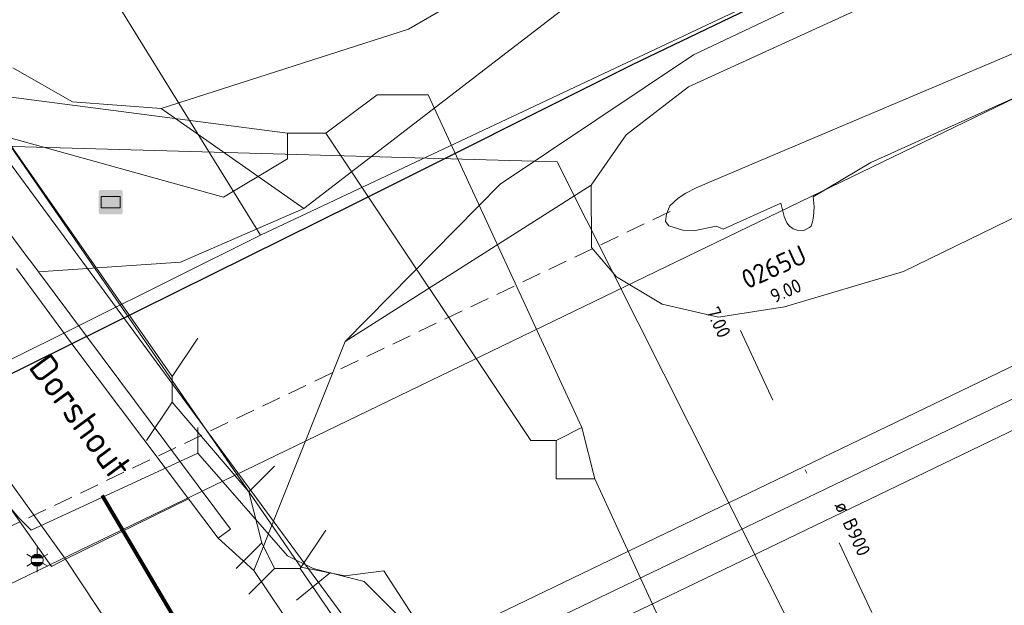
# Model space of a CAD drawing. Header units: metres. Extents: x 163628 to 167855, y 402678 to 405435.
# Tile 182 of 256: x 164781 to 164806, y 403582 to 403597. Entities that reach past the tile are written whole.
import ezdxf
from ezdxf.enums import TextEntityAlignment as Align

# ---------------------------------------------------------------- set-up
doc = ezdxf.new("R2010")
doc.units = ezdxf.units.M
doc.linetypes.add('DASHED2', pattern=[0.375, 0.25, -0.125])
doc.linetypes.add('X-CA190022.004-UO-WHM_Riolering gemeente_NLCS_v0.2$0$RI-OVERIG', pattern=[17, 5, -2, 2, -2, 0, -2, 2, -2])
doc.layers.get('0').update_dxf_attribs({"lineweight": 25})
for name, color, linetype, lineweight in [('B-WE-KW-KUNSTWERK_DUIKER-G', 252, 'Continuous', 18), ('X-CA190022.004-UO-BGT_Ondergrond$0$GE_251_SPRTrein_as_Lijn_GEM', 253, 'Continuous', 9), ('X-CA190022.004-UO-BGT_Ondergrond$0$GE_261_OSHHek_Lijn_GEM', 253, 'X-CA190022.004-UO-BGT_Ondergrond$0$Hekwerk', 9), ('X-CA190022.004-UO-BGT_Ondergrond$0$GE_314_WGDRijbaanLokaleweg_Vlak_GEM', 253, 'Continuous', 9), ('X-CA190022.004-UO-BGT_Ondergrond$0$GE_367_OWGBerm_groenvoorziening_grasenk_GEM', 253, 'Continuous', 9), ('X-CA190022.004-UO-BGT_Ondergrond$0$GE_479_BTDGroenvoorziening_grasenkruida_GEM', 253, 'Continuous', 9), ('X-CA190022.004-UO-BGT_Ondergrond$0$GE_504_WTDWaterloop_sloot_Vlak_GEM', 253, 'Continuous', 9), ('X-CA190022.004-UO-BGT_Ondergrond$0$GE_523_WTDGreppel_drogesloot_Vlak_GEM', 253, 'Continuous', 9), ('X-CA190022.004-UO-BGT_Ondergrond$0$GE_541_OWTOever_slootkant_Vlak_GEM', 253, 'Continuous', 9), ('X-CA190022.004-UO-BGT_Ondergrond$0$GE_812_BRDPlaatsnaambord_Punt_GEM', 253, 'Continuous', 9), ('X-CA190022.004-UO-BGT_Ondergrond$0$GE_861_PALLichtmast_Punt_GEM', 253, 'Continuous', 9), ('X-CA190022.004-UO-DWM_Snelfietsroute$0$N-WE-VW-MARKERING_LANGS_STREEP_DOORGETROKKEN_010-G', 125, 'Continuous', 25), ('X-CA190022.004-UO-KAD_Percelen$0$B-WE-KG-GRENS_PERCEEL-GV', 150, 'Continuous', 9), ('X-CA190022.004-UO-TXT_Tekst 1op200$0$X-XX-AL-T35', 7, 'Continuous', 35), ('X-CA190022.004-UO-WHM_Riolering gemeente - drukleidingen_v0.1$0$Riool_onder_druk_asbestcement_leidingen_450_hgml', 214, 'X-CA190022.004-UO-WHM_Riolering gemeente - drukleidingen_v0.1$0$1-200 PERSLEIDING', 25), ('X-CA190022.004-UO-WHM_Riolering gemeente_NLCS_v0.2$0$B-WE-RI-BOB-T18', 214, 'Continuous', 15), ('X-CA190022.004-UO-WHM_Riolering gemeente_NLCS_v0.2$0$B-WE-RI-DIAMETER-T18', 214, 'Continuous', 15), ('X-CA190022.004-UO-WHM_Riolering gemeente_NLCS_v0.2$0$B-WE-RI-OVERSTORT-G', 214, 'X-CA190022.004-UO-WHM_Riolering gemeente_NLCS_v0.2$0$RI-OVERIG', 15), ('X-CA190022.004-UO-WHM_Riolering gemeente_NLCS_v0.2$0$B-WE-RI-PUTDEKSELHOOGTE-T18', 214, 'Continuous', 15), ('X-CA190022.004-UO-WHM_Riolering gemeente_NLCS_v0.2$0$B-WE-RI-PUTNUMMER-T25', 214, 'Continuous', 15)]:
    doc.layers.add(name, color=color, linetype=linetype, lineweight=lineweight)
for name, color, linetype, lineweight, transparency in [('X-CA190022.004-UO-KLIC$0$B-OI-KL-DATA_KPN_0000546663_VECT_19O042616-G', 42, 'X-CA190022.004-UO-KLIC$0$1-200 TELEFONIE-KPN', 0, 0.25), ('X-CA190022.004-UO-KLIC$0$B-OI-KL-DATA_ZIGGO BV_0000546674_VECT_19O042616-G', 42, 'X-CA190022.004-UO-KLIC$0$1-200 ZIGGO', 0, 0.25), ('X-CA190022.004-UO-KLIC$0$B-OI-KL-WATER_BW_0000551269_VECT_19O042616-G', 42, 'X-CA190022.004-UO-KLIC$0$1-200 WATERLEIDING', 0, 0.25), ('X-CA190022.004-UO-KLIC$0$B-WE-KL-ET_LS-G', 42, 'X-CA190022.004-UO-KLIC$0$1-200 LAAGSPANNING', 0, 0.25), ('X-CA190022.004-UO-KLIC$0$B-WE-KL-ET_LS_KABELBED-G', 42, 'X-CA190022.004-UO-KLIC$0$1-200 LAAGSPANNING', 0, 0.25), ('X-CA190022.004-UO-KLIC$0$B-WE-KL-GAS_LD-G', 42, 'X-CA190022.004-UO-KLIC$0$1-200 GASLEIDING LAGE DRUK', 0, 0.25), ('X-CA190022.004-UO-KLIC$0$B-WE-KL-GAS_LD_MANTELBUIS-G', 42, 'X-CA190022.004-UO-KLIC$0$1-200 GASLEIDING LAGE DRUK', 0, 0.25)]:
    doc.layers.add(name, color=color, linetype=linetype, lineweight=lineweight, transparency=transparency)
doc.styles.add('X-CA190022.004-UO-BGT_Ondergrond$0$NLCS-ISO', font='NLCS-ISO.ttf')
doc.styles.add('X-CA190022.004-UO-KLIC$0$NLCS-ISO', font='NLCS-ISO.ttf')
doc.styles.add('X-CA190022.004-UO-TXT_Tekst 1op200$0$NLCS-ISO-M200-T35', font='NLCS-ISO.ttf', dxfattribs={"height": 0.7})
doc.styles.add('X-CA190022.004-UO-WHM_Riolering gemeente - drukleidingen_v0.1$0$NLCS-ISO', font='NLCS-ISO.ttf')
doc.styles.add('X-CA190022.004-UO-WHM_Riolering gemeente_NLCS_v0.2$0$NLCS-ISO-M200-T18', font='NLCS-ISO.ttf', dxfattribs={"height": 0.36})
doc.styles.add('X-CA190022.004-UO-WHM_Riolering gemeente_NLCS_v0.2$0$NLCS-ISO-M200-T25', font='NLCS-ISO.ttf', dxfattribs={"height": 0.5})
doc.linetypes.add('X-CA190022.004-UO-BGT_Ondergrond$0$Hekwerk', pattern='A,5,-1.5,[2,dgnlstyle-Veghel.shx,S=0.007937,R=0,X=0,Y=0],-1.5', length=8)
doc.linetypes.add('X-CA190022.004-UO-KLIC$0$1-200 GASLEIDING LAGE DRUK', pattern='A,1.5,-0.6,["GAS LD",X-CA190022.004-UO-KLIC$0$NLCS-ISO,S=0.24,R=0,X=-0.5,Y=-0.12],-0.7', length=2.8)
doc.linetypes.add('X-CA190022.004-UO-KLIC$0$1-200 LAAGSPANNING', pattern='A,1.5,-0.6,["LS",X-CA190022.004-UO-KLIC$0$NLCS-ISO,S=0.24,R=0,X=-0.45,Y=-0.12],-0.05', length=2.15)
doc.linetypes.add('X-CA190022.004-UO-KLIC$0$1-200 TELEFONIE-KPN', pattern='A,1.5,-0.6,["KPN",X-CA190022.004-UO-KLIC$0$NLCS-ISO,S=0.24,R=0,X=-0.5,Y=-0.12],-0.3', length=2.4)
doc.linetypes.add('X-CA190022.004-UO-KLIC$0$1-200 WATERLEIDING', pattern='A,1.5,-0.6,["WATER",X-CA190022.004-UO-KLIC$0$NLCS-ISO,S=0.24,R=0,X=-0.5,Y=-0.12],-0.65', length=2.75)
doc.linetypes.add('X-CA190022.004-UO-KLIC$0$1-200 ZIGGO', pattern='A,1.5,-0.6,["ZIGGO",X-CA190022.004-UO-KLIC$0$NLCS-ISO,S=0.24,R=0,X=-0.5,Y=-0.12],-0.5', length=2.6)
doc.linetypes.add('X-CA190022.004-UO-WHM_Riolering gemeente - drukleidingen_v0.1$0$1-200 PERSLEIDING', pattern='A,1.5,-0.6,["PERS",X-CA190022.004-UO-WHM_Riolering gemeente - drukleidingen_v0.1$0$NLCS-ISO,S=0.24,R=0,X=-0.5,Y=-0.12],-0.65', length=2.75)

# ---------------------------------------------------------------- blocks, each defined once
blk = doc.blocks.new('X-CA190022.004-UO-BGT_Ondergrond$0$N-SIE-WEG_LICHTMAST-SO')
h = blk.add_hatch(color=256)
h.paths.add_polyline_path([(1.16, 0.5, 0.658505), (-1.16, 0.5)])
h.paths.add_polyline_path([(-1.16, -0.5, 0.658505), (1.16, -0.5)])
at = {"flags": 128}
for points in [[(0, 1.27), (0, 2.53)], [(-2.19, 1.27), (-1.1, 0.63)], [(-1.16, 0.5), (1.16, 0.5)], [(1.1, 0.63), (2.19, 1.27)], [(-2.19, -1.27), (-1.1, -0.63)], [(-1.16, -0.5), (1.16, -0.5)], [(0, -1.27), (0, -2.53)], [(2.19, -1.27), (1.1, -0.63)]]:
    blk.add_lwpolyline(points, dxfattribs=at)
at = {"ltscale": 0.5}
blk.add_circle((0, 0), 1.27, dxfattribs=at)
at = {"style": 'X-CA190022.004-UO-BGT_Ondergrond$0$NLCS-ISO'}
blk.add_attdef('TYPE', text='', height=1.8, dxfattribs=at).set_placement((0, 2.53), align=Align.BOTTOM_CENTER)
blk = doc.blocks.new('X-CA190022.004-UO-BGT_Ondergrond$0$IMGEOLichtmastpaal')
at = {"xscale": 5, "yscale": 5, "zscale": 5}
blk.add_blockref('X-CA190022.004-UO-BGT_Ondergrond$0$N-SIE-WEG_LICHTMAST-SO', (0, 6.4), dxfattribs=at)
blk = doc.blocks.new('*U33')
at = {"layer": 'X-CA190022.004-UO-BGT_Ondergrond$0$GE_812_BRDPlaatsnaambord_Punt_GEM'}
h = blk.add_hatch(color=1, dxfattribs=at)
edge = h.paths.add_edge_path()
edge.add_spline(control_points=[(-13.2, 15.8), (-13.7, 15.8), (-14.3, 15.6)], knot_values=[0, 0, 0, 1, 1, 1], degree=2, periodic=0)
edge.add_spline(control_points=[(-14.3, 15.6), (-15.8, 14.9), (-15.8, 13.2)], knot_values=[0, 0, 0, 1, 1, 1], degree=2, periodic=0)
edge.add_line((-15.8, 13.2), (-15.8, -13.6))
edge.add_spline(control_points=[(-15.8, -13.6), (-15.3, -15.8), (-13.2, -15.8)], knot_values=[0, 0, 0, 1, 1, 1], degree=2, periodic=0)
edge.add_line((-13.2, -15.8), (13.6, -15.8))
edge.add_spline(control_points=[(13.6, -15.8), (15.8, -15.3), (15.8, -13.2)], knot_values=[0, 0, 0, 1, 1, 1], degree=2, periodic=0)
edge.add_line((15.8, -13.2), (15.8, 13.2))
edge.add_spline(control_points=[(15.8, 13.2), (15.8, 13.7), (15.6, 14.3)], knot_values=[0, 0, 0, 1, 1, 1], degree=2, periodic=0)
edge.add_spline(control_points=[(15.6, 14.3), (14.9, 15.8), (13.2, 15.8)], knot_values=[0, 0, 0, 1, 1, 1], degree=2, periodic=0)
edge.add_line((13.2, 15.8), (-13.2, 15.8))
at = {"layer": 'X-CA190022.004-UO-BGT_Ondergrond$0$GE_812_BRDPlaatsnaambord_Punt_GEM', "color": 1}
blk.add_3dface([(12.5, 7.4), (12.5, -7.4), (-12.5, -7.4), (-12.5, 7.4)], dxfattribs=at)
blk = doc.blocks.new('X-CA190022.004-UO-BGT_Ondergrond$0$IMGEOPlaatsnaambord')
at = {"layer": 'X-CA190022.004-UO-BGT_Ondergrond$0$GE_812_BRDPlaatsnaambord_Punt_GEM'}
blk.add_hatch(color=256, dxfattribs=at).paths.add_polyline_path([(12.5, 7.4), (12.5, -7.4), (-12.5, -7.4), (-12.5, 7.4)])
h = blk.add_hatch(color=256, dxfattribs=at)
edge = h.paths.add_edge_path(flags=0)
edge.add_spline(control_points=[(-10.4, -5.1), (-10.4, -5.3), (-10.2, -5.3)], knot_values=[0, 0, 0, 1, 1, 1], degree=2, periodic=0)
edge.add_line((-10.2, -5.3), (10.2, -5.3))
edge.add_spline(control_points=[(10.2, -5.3), (10.4, -5.3), (10.4, -5.1)], knot_values=[0, 0, 0, 1, 1, 1], degree=2, periodic=0)
edge.add_line((10.4, -5.1), (10.4, 5.1))
edge.add_spline(control_points=[(10.4, 5.1), (10.4, 5.3), (10.2, 5.3)], knot_values=[0, 0, 0, 1, 1, 1], degree=2, periodic=0)
edge.add_line((10.2, 5.3), (-10.2, 5.3))
edge.add_spline(control_points=[(-10.2, 5.3), (-10.4, 5.3), (-10.4, 5.1)], knot_values=[0, 0, 0, 1, 1, 1], degree=2, periodic=0)
edge.add_line((-10.4, 5.1), (-10.4, -5.1))
blk.add_blockref('*U33', (0, 0), dxfattribs=at)

msp = doc.modelspace()

# ---------------------------------------------------------------- linework, layer by layer
at = {"layer": 'B-WE-KW-KUNSTWERK_DUIKER-G', "linetype": 'DASHED2', "ltscale": 2, "flags": 128}
msp.add_lwpolyline([(164777.037, 403581.881), (164797.939, 403591.861)], dxfattribs=at)
at = {"layer": 'X-CA190022.004-UO-BGT_Ondergrond$0$GE_251_SPRTrein_as_Lijn_GEM'}
for p, q in [((164789.729, 403579.594), (164922.317, 403643.446)), ((164790.556, 403578.319), (164922.966, 403642.107)), ((164773.462, 403570.933), (164845.068, 403605.352))]:
    msp.add_line(p, q, dxfattribs=at)
at = {"layer": 'X-CA190022.004-UO-BGT_Ondergrond$0$GE_261_OSHHek_Lijn_GEM'}
msp.add_line((164788.071, 403581.676), (164788.952, 403582.399), dxfattribs=at)
at = {"layer": 'X-CA190022.004-UO-BGT_Ondergrond$0$GE_314_WGDRijbaanLokaleweg_Vlak_GEM', "flags": 128}
for points in [[(164905.02, 403646.658), (164868.202, 403628.593), (164829.801, 403610.369), (164812.91, 403602.75), (164798.401, 403595.872), (164793.37, 403592.503), (164789.337, 403588.407), (164786.957, 403582.448), (164786.029, 403583.287), (164786.349, 403583.527), (164781.352, 403590.22), (164785.051, 403590.471), (164788.258, 403591.868), (164795.615, 403597.535), (164811.64, 403605.34), (164842.331, 403619.417), (164867.701, 403631.561), (164885.09, 403640.342), (164903.043, 403649.339), (164905.02, 403646.658)], [(164766.564, 403610.142), (164781.106, 403590.549), (164781.151, 403590.489), (164781.352, 403590.22), (164786.349, 403583.527), (164786.029, 403583.287), (164785.256, 403584.315), (164782.303, 403588.241), (164780.785, 403590.311)], [(164780.785, 403590.311), (164782.303, 403588.241), (164785.256, 403584.315), (164782.06, 403582.745), (164777.909, 403588.506)], [(164777.909, 403588.506), (164782.06, 403582.745), (164781.692, 403582.555), (164777.419, 403588.599), (164777.909, 403588.506)], [(164786.957, 403582.448), (164788.471, 403580.201), (164784.897, 403578.462), (164782.06, 403582.745), (164785.256, 403584.315), (164786.029, 403583.287), (164786.957, 403582.448)]]:
    msp.add_lwpolyline(points, dxfattribs=at)
at = {"layer": 'X-CA190022.004-UO-BGT_Ondergrond$0$GE_367_OWGBerm_groenvoorziening_grasenk_GEM', "flags": 128}
for points in [[(164867.701, 403631.561), (164842.331, 403619.417), (164811.64, 403605.34), (164795.615, 403597.535), (164788.258, 403591.868), (164784.549, 403594.476), (164790.984, 403596.542), (164796.144, 403599.53), (164808.177, 403605.646), (164817.592, 403609.652), (164826.338, 403613.893), (164844.829, 403623.157), (164869.283, 403635.778)], [(164872.249, 403629.472), (164844.728, 403616.333), (164820.707, 403605.295), (164798.273, 403595.036), (164796.649, 403593.785), (164795.736, 403592.477), (164789.337, 403588.407), (164793.37, 403592.503), (164798.401, 403595.872), (164812.91, 403602.75), (164829.801, 403610.369), (164868.202, 403628.593)], [(164780.685, 403595.531), (164782.238, 403594.647), (164784.549, 403594.476), (164788.258, 403591.868), (164785.051, 403590.471), (164781.352, 403590.22), (164781.151, 403590.489), (164781.106, 403590.549), (164766.564, 403610.142)], [(164788.756, 403568.779), (164779.82, 403578.718), (164780.297, 403579.918), (164780.083, 403581.411), (164779.286, 403583.069), (164777.942, 403584.129), (164776.87, 403584.714), (164775.323, 403584.718), (164772.207, 403588.601), (164773.725, 403589.173), (164774.908, 403589.078), (164777.419, 403588.599), (164781.692, 403582.555), (164782.06, 403582.745), (164784.897, 403578.462), (164787.089, 403575.482), (164789.45, 403572.27), (164791.246, 403569.777), (164799.013, 403558.998)]]:
    msp.add_lwpolyline(points, dxfattribs=at)
at = {"layer": 'X-CA190022.004-UO-BGT_Ondergrond$0$GE_479_BTDGroenvoorziening_grasenkruida_GEM', "flags": 128}
msp.add_lwpolyline([(164915.337, 403630.919), (164851.58, 403599.55), (164808.057, 403578.591), (164801.04, 403575.389), (164799.727, 403574.446), (164796.779, 403572.731), (164794.593, 403571.459), (164792.33, 403574.47), (164790.537, 403577.132), (164788.471, 403580.201), (164786.957, 403582.448), (164789.337, 403588.407), (164795.736, 403592.477), (164795.749, 403590.857), (164796.403, 403590.09), (164797.584, 403589.377), (164799.057, 403589.045), (164800.769, 403589.314), (164803.866, 403590.234), (164853.405, 403614.379), (164881.309, 403627.845)], dxfattribs=at)
at = {"layer": 'X-CA190022.004-UO-BGT_Ondergrond$0$GE_504_WTDWaterloop_sloot_Vlak_GEM', "flags": 128}
msp.add_lwpolyline([(164809.051, 403595.786), (164803.021, 403593.069), (164801.518, 403592.177), (164801.545, 403591.918), (164801.525, 403591.663), (164801.505, 403591.523), (164801.471, 403591.415), (164801.424, 403591.376), (164801.276, 403591.296), (164801.211, 403591.292), (164801.098, 403591.304), (164801.001, 403591.342), (164800.907, 403591.413), (164800.834, 403591.499), (164800.767, 403591.661), (164800.679, 403592.014), (164799.173, 403591.335), (164798.992, 403591.412), (164798.411, 403591.294), (164798.122, 403591.306), (164797.766, 403591.421), (164797.676, 403591.53), (164797.704, 403591.723), (164797.784, 403591.943), (164798.007, 403592.139), (164798.2, 403592.273), (164798.475, 403592.405), (164799.86, 403592.995), (164807.631, 403596.291)], dxfattribs=at)
at = {"layer": 'X-CA190022.004-UO-BGT_Ondergrond$0$GE_523_WTDGreppel_drogesloot_Vlak_GEM', "flags": 128}
msp.add_lwpolyline([(164900.775, 403654.858), (164902.077, 403654.318), (164902.228, 403653.76), (164900.979, 403653.037), (164890.639, 403647.86), (164881.966, 403643.374), (164876.211, 403640.129), (164869.283, 403635.778), (164844.829, 403623.157), (164826.338, 403613.893), (164817.592, 403609.652), (164808.177, 403605.646), (164796.144, 403599.53), (164790.984, 403596.542), (164784.549, 403594.476), (164782.238, 403594.647), (164780.685, 403595.531)], dxfattribs=at)
at = {"layer": 'X-CA190022.004-UO-BGT_Ondergrond$0$GE_541_OWTOever_slootkant_Vlak_GEM', "flags": 128}
for points in [[(164940.87, 403656.027), (164919.981, 403646.242), (164918.504, 403645.499), (164910.616, 403641.89), (164881.309, 403627.845), (164853.405, 403614.379), (164803.866, 403590.234), (164800.769, 403589.314), (164799.057, 403589.045), (164797.584, 403589.377), (164796.403, 403590.09), (164795.749, 403590.857), (164795.736, 403592.477), (164796.649, 403593.785), (164798.273, 403595.036), (164820.707, 403605.295), (164844.728, 403616.333), (164872.249, 403629.472), (164906.751, 403646.269), (164924.828, 403654.961), (164970.544, 403677.232)], [(164807.631, 403596.291), (164799.86, 403592.995), (164798.475, 403592.405), (164798.2, 403592.273), (164798.007, 403592.139), (164797.784, 403591.943), (164797.704, 403591.723), (164797.676, 403591.53), (164797.766, 403591.421), (164798.122, 403591.306), (164798.411, 403591.294), (164798.992, 403591.412), (164799.173, 403591.335), (164800.679, 403592.014), (164800.767, 403591.661), (164800.834, 403591.499), (164800.907, 403591.413), (164801.001, 403591.342), (164801.098, 403591.304), (164801.211, 403591.292), (164801.276, 403591.296), (164801.424, 403591.376), (164801.471, 403591.415), (164801.505, 403591.523), (164801.525, 403591.663), (164801.545, 403591.918), (164801.518, 403592.177), (164803.021, 403593.069), (164809.051, 403595.786)]]:
    msp.add_lwpolyline(points, dxfattribs=at)
at = {"layer": 'X-CA190022.004-UO-DWM_Snelfietsroute$0$N-WE-VW-MARKERING_LANGS_STREEP_DOORGETROKKEN_010-G', "const_width": 0.1, "flags": 128}
msp.add_lwpolyline([(164790.374, 403575.84), (164788.748, 403574.675), (164789.883, 403576.411), (164787.601, 403576.621), (164787.429, 403579.265), (164784.923, 403581.161), (164783.011, 403584.404)], dxfattribs=at)
at = {"layer": 'X-CA190022.004-UO-KAD_Percelen$0$B-WE-KG-GRENS_PERCEEL-GV', "flags": 128}
msp.add_lwpolyline([(164746.055, 403624.153), (164758.818, 403606.816), (164771.579, 403589.482), (164774.865, 403585.072), (164787.129, 403591.173), (164782.888, 403598.044), (164699.405, 403710.75), (164663.685, 403758.357), (164661.722, 403760.973), (164659.615, 403759.431), (164642.451, 403785.473), (164645.222, 403787.472), (164634.394, 403810.405), (164625.515, 403830.201), (164611.096, 403857.983), (164606.674, 403863.903), (164600.273, 403873.433), (164599.577, 403873.307)], dxfattribs=at)
for points in [[(164787.129, 403591.173), (164830.972, 403611.838), (164885.502, 403637.729), (164951.691, 403669.132), (165025.211, 403704.052), (165100.661, 403739.758), (165175.883, 403776.785), (165174.211, 403781.023), (164891.876, 403652.217), (164827.139, 403618.955), (164782.888, 403598.044)], [(164595.838, 403501.354), (164555.326, 403482.367), (164489.137, 403451.001), (164492.811, 403446.689), (164487.569, 403444.164), (164476.902, 403439.143), (164474.656, 403438.052), (164469.708, 403435.65), (164459.04, 403430.474), (164460.276, 403427.915), (164478.654, 403436.809), (164549.795, 403471.239), (164610.094, 403500.047), (164740.684, 403562.794), (164887.38, 403633.726), (164885.502, 403637.729), (164830.972, 403611.838), (164787.129, 403591.173), (164774.865, 403585.072), (164771.579, 403589.482), (164763.848, 403582.954), (164722.665, 403561.134), (164654.869, 403529.019)], [(164460.276, 403427.915), (164466.349, 403415.367), (164487.883, 403425.722), (164496.111, 403429.679), (164555.855, 403458.619), (164593.206, 403476.41), (164588.97, 403485.217), (164612.074, 403496.328), (164616.314, 403487.512), (164746.772, 403550.188), (164893.326, 403621.049), (164887.38, 403633.726), (164740.684, 403562.794), (164610.094, 403500.047), (164549.795, 403471.239), (164478.654, 403436.809)]]:
    msp.add_lwpolyline(points, close=True, dxfattribs=at)
at = {"layer": 'X-CA190022.004-UO-KLIC$0$B-OI-KL-DATA_KPN_0000546663_VECT_19O042616-G', "flags": 128}
for points in [[(164785.5, 403585.5), (164781.167, 403583.5), (164780.833, 403583.833), (164772.833, 403593.5), (164768.833, 403599.167), (164704.167, 403687.5)], [(164780.167, 403594.833), (164787.833, 403593.833)], [(164780.167, 403594.833), (164780.167, 403593.833), (164786.167, 403592.167), (164787.833, 403593.167), (164787.833, 403593.833)], [(164788.833, 403593.833), (164790.167, 403594.833), (164791.5, 403594.833), (164795.5, 403586.167)], [(164787.833, 403593.833), (164788.833, 403593.833)], [(164788.833, 403593.833), (164794.167, 403585.833), (164794.833, 403585.833)], [(164785.5, 403585.5), (164785.5, 403586.167)], [(164795.5, 403586.167), (164794.833, 403585.833)], [(164795.5, 403586.167), (164795.833, 403584.833)], [(164794.833, 403585.833), (164794.833, 403584.833), (164795.833, 403584.833)], [(164785.5, 403585.5), (164787.833, 403582.833), (164788.5, 403582.5), (164789.833, 403582.167), (164790.833, 403581.167), (164795.5, 403572.833)], [(164795.833, 403584.833), (164797.833, 403580.5), (164798.833, 403579.167), (164800.833, 403576.167)]]:
    msp.add_lwpolyline(points, dxfattribs=at)
at = {"layer": 'X-CA190022.004-UO-KLIC$0$B-OI-KL-DATA_ZIGGO BV_0000546674_VECT_19O042616-G', "flags": 128}
msp.add_lwpolyline([(164773.167, 403603.167), (164803.833, 403561.5)], dxfattribs=at)
at = {"layer": 'X-CA190022.004-UO-KLIC$0$B-OI-KL-WATER_BW_0000551269_VECT_19O042616-G', "flags": 128}
for points in [[(164757.833, 403612.167), (164758.833, 403611.833), (164770.167, 403594.5), (164780.167, 403594.167), (164784.833, 403587.5)], [(164784.833, 403587.5), (164785.5, 403588.5)], [(164784.833, 403587.5), (164784.833, 403586.833)], [(164784.833, 403586.833), (164784.167, 403585.833)], [(164784.833, 403586.833), (164786.833, 403584.5)], [(164786.833, 403584.5), (164787.5, 403585.167)], [(164786.833, 403584.5), (164787.167, 403583.167)], [(164788.167, 403582.5), (164788.833, 403583.5)], [(164787.167, 403583.167), (164786.5, 403582.5)], [(164787.167, 403583.167), (164787.5, 403582.5)], [(164787.5, 403582.5), (164786.833, 403581.833)], [(164787.5, 403582.5), (164788.167, 403582.5)], [(164788.167, 403582.5), (164796.167, 403570.833)]]:
    msp.add_lwpolyline(points, dxfattribs=at)
at = {"layer": 'X-CA190022.004-UO-KLIC$0$B-WE-KL-ET_LS-G'}
msp.add_lwpolyline([(164749.007, 403626.369), (164752.634, 403621.479), (164765.257, 403604.559), (164774.274, 403592.471), (164774.867, 403591.676), (164775.502, 403591.499), (164779.314, 403594.244), (164779.864, 403594.321), (164780.279, 403593.99), (164788.185, 403582.539), (164789.329, 403582.311), (164790.345, 403582.439), (164791.014, 403581.411), (164795.252, 403574.898), (164795.431, 403571.869), (164795.456, 403571.454)], dxfattribs=at)
at = {"layer": 'X-CA190022.004-UO-KLIC$0$B-WE-KL-ET_LS_KABELBED-G'}
msp.add_lwpolyline([(164779.314, 403594.244), (164779.864, 403594.321), (164780.279, 403593.99), (164788.185, 403582.539), (164789.329, 403582.311), (164790.345, 403582.439), (164791.014, 403581.411)], dxfattribs=at)
at = {"layer": 'X-CA190022.004-UO-KLIC$0$B-WE-KL-GAS_LD-G'}
msp.add_lwpolyline([(164809.062, 403564.861), (164806.109, 403570.727), (164805.195, 403572.542), (164803.441, 403576.027), (164802.991, 403576.92), (164802.318, 403578.258), (164795.617, 403591.569), (164794.852, 403593.088), (164779.758, 403593.513), (164769.02, 403608.958), (164768.835, 403609.198), (164768.256, 403609.95), (164757.016, 403624.549), (164751.77, 403631.362), (164730.911, 403660.155), (164730.316, 403660.96), (164730.084, 403661.274), (164729.722, 403661.764), (164712.906, 403684.533), (164711.738, 403686.115), (164710.588, 403687.671), (164708.658, 403690.284)], dxfattribs=at)
at = {"layer": 'X-CA190022.004-UO-KLIC$0$B-WE-KL-GAS_LD_MANTELBUIS-G'}
msp.add_lwpolyline([(164795.617, 403591.569), (164802.318, 403578.258)], dxfattribs=at)
at = {"layer": 'X-CA190022.004-UO-WHM_Riolering gemeente - drukleidingen_v0.1$0$Riool_onder_druk_asbestcement_leidingen_450_hgml', "flags": 128}
msp.add_lwpolyline([(164505.312, 403457.312), (164507.232, 403458.176), (164512.176, 403460.576), (164514.096, 403461.504), (164517.408, 403463.168), (164537.952, 403473.344), (164552.016, 403480.128), (164607.056, 403505.12), (164637.152, 403518.848), (164644.928, 403521.824), (164657.776, 403526.976), (164660.064, 403527.936), (164670.064, 403532.928), (164683.056, 403539.392), (164703.184, 403549.376), (164719.696, 403557.6), (164734.416, 403564.896), (164746.656, 403570.976), (164749.392, 403572.352), (164764.128, 403579.68), (164775.744, 403585.152), (164789.584, 403592), (164796.816, 403595.616), (164812.512, 403603.168), (164824.16, 403608.768), (164842.128, 403617.408), (164859.696, 403625.856), (164880.928, 403636.224), (164903.088, 403646.816), (164951.968, 403670.304), (165008.832, 403697.664), (165054.384, 403719.648), (165106.992, 403745.088), (165128.512, 403754.944), (165138.272, 403760.064), (165146.432, 403765.536), (165155.808, 403774.048), (165168.192, 403788.64), (165173.184, 403796.448), (165179.28, 403808.64), (165188.736, 403832.384), (165200.064, 403862.464), (165227.584, 403878.528), (165265.408, 403900.416), (165296.768, 403906.976), (165347.328, 403917.632), (165395.488, 403927.808), (165421.12, 403934.752), (165488.944, 403953.408), (165494.096, 403948.192), (165497.888, 403944.256), (165500.08, 403941.984), (165501.984, 403941.6)], dxfattribs=at)
at = {"layer": 'X-CA190022.004-UO-WHM_Riolering gemeente_NLCS_v0.2$0$B-WE-RI-OVERSTORT-G'}
msp.add_line((164806, 403575.008), (164799.008, 403590.016), dxfattribs=at)

# ---------------------------------------------------------------- block references
at = {"layer": 'X-CA190022.004-UO-BGT_Ondergrond$0$GE_812_BRDPlaatsnaambord_Punt_GEM', "xscale": 0.02, "yscale": 0.02, "zscale": 0.02}
msp.add_blockref('X-CA190022.004-UO-BGT_Ondergrond$0$IMGEOPlaatsnaambord', (164783.233, 403592.036), dxfattribs=at)
at = {"layer": 'X-CA190022.004-UO-BGT_Ondergrond$0$GE_861_PALLichtmast_Punt_GEM', "xscale": 0.025, "yscale": 0.025, "zscale": 0.025}
msp.add_blockref('X-CA190022.004-UO-BGT_Ondergrond$0$IMGEOLichtmastpaal', (164781.32, 403582.559), dxfattribs=at)

# ---------------------------------------------------------------- texts
at = {"layer": 'X-CA190022.004-UO-TXT_Tekst 1op200$0$X-XX-AL-T35', "insert": (164781.635, 403588.156), "char_height": 0.7, "attachment_point": 1, "rotation": 306.3031, "style": 'X-CA190022.004-UO-TXT_Tekst 1op200$0$NLCS-ISO-M200-T35'}
msp.add_mtext_dynamic_manual_height_columns('Dorshout', width=26.53084, gutter_width=8.75, heights=[0], dxfattribs=at)
at = {"layer": 'X-CA190022.004-UO-WHM_Riolering gemeente_NLCS_v0.2$0$B-WE-RI-BOB-T18', "style": 'X-CA190022.004-UO-WHM_Riolering gemeente_NLCS_v0.2$0$NLCS-ISO-M200-T18'}
msp.add_text('7.00', height=0.36, rotation=295.0234, dxfattribs=at).set_placement((164798.722, 403589.2))
at = {"layer": 'X-CA190022.004-UO-WHM_Riolering gemeente_NLCS_v0.2$0$B-WE-RI-DIAMETER-T18', "style": 'X-CA190022.004-UO-WHM_Riolering gemeente_NLCS_v0.2$0$NLCS-ISO-M200-T18'}
msp.add_text('ø B900', height=0.36, rotation=295.0234, dxfattribs=at).set_placement((164802.065, 403584.152))
at = {"layer": 'X-CA190022.004-UO-WHM_Riolering gemeente_NLCS_v0.2$0$B-WE-RI-PUTDEKSELHOOGTE-T18', "style": 'X-CA190022.004-UO-WHM_Riolering gemeente_NLCS_v0.2$0$NLCS-ISO-M200-T18'}
msp.add_text('9.00', height=0.36, rotation=24.28, dxfattribs=at).set_placement((164800.503, 403589.397))
at = {"layer": 'X-CA190022.004-UO-WHM_Riolering gemeente_NLCS_v0.2$0$B-WE-RI-PUTNUMMER-T25', "style": 'X-CA190022.004-UO-WHM_Riolering gemeente_NLCS_v0.2$0$NLCS-ISO-M200-T25'}
msp.add_text('0265U', height=0.5, rotation=24.28, dxfattribs=at).set_placement((164799.798, 403589.761))

doc.saveas('drawing.dxf')
